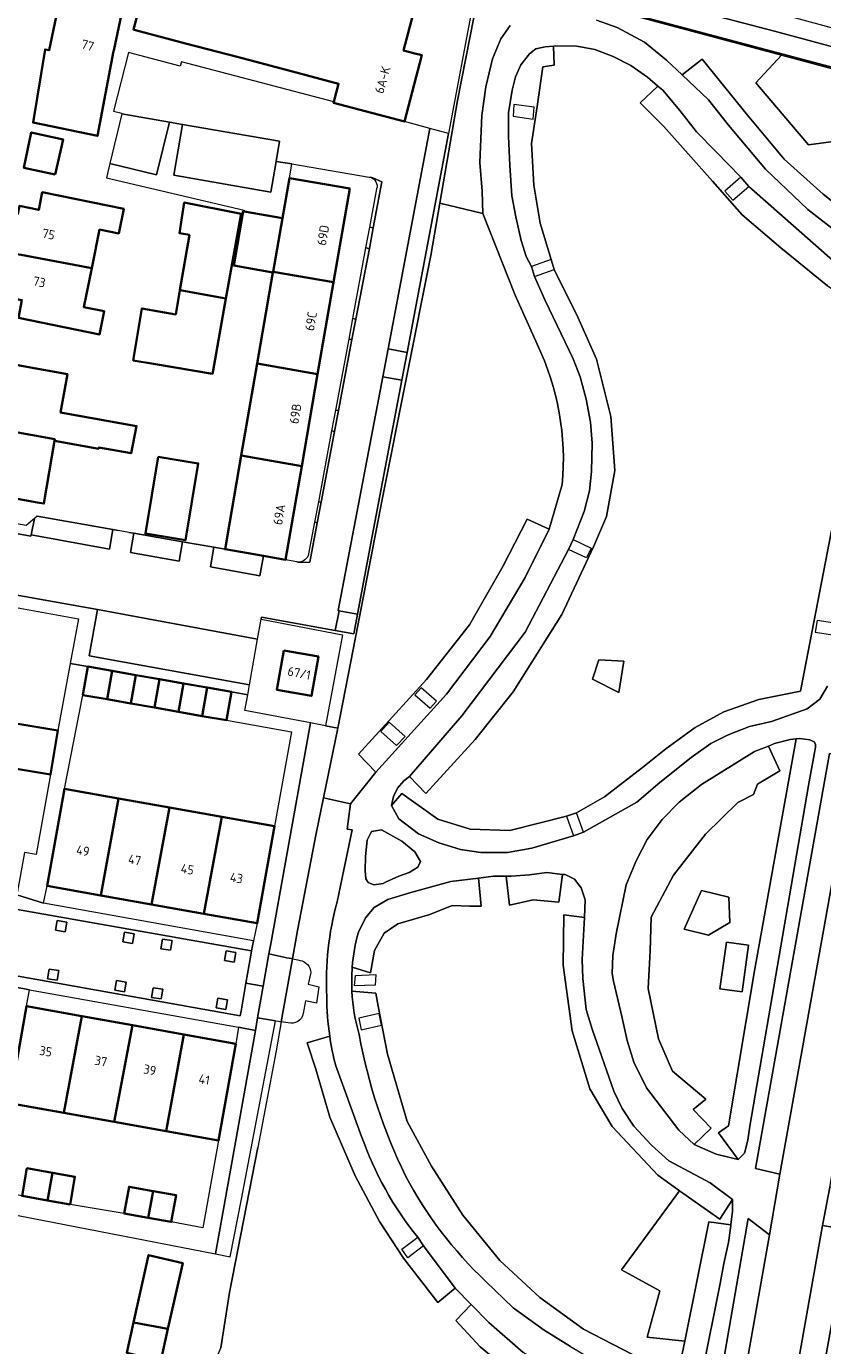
# Model space of a CAD drawing. Extents: x 151587 to 155483, y 462503 to 464608.
# Tile 123 of 236: x 153693 to 153771, y 463328 to 463457. Entities that reach past the tile are written whole.
import ezdxf
from ezdxf.enums import TextEntityAlignment as Align

# ---------------------------------------------------------------- set-up
doc = ezdxf.new("R2010")
doc.units = 0
doc.header["$LTSCALE"] = 0.5
for name, color, linetype, lineweight in [('B-RO-GR-BEPLANTING_CULTUUR_BODEMBEDEKKER-GV', 251, 'CONTINUOUS', 18), ('B-RO-GR-GROENVOORZIENING-GV', 251, 'CONTINUOUS', 18), ('B-RO-GR-HAAG-GV', 251, 'CONTINUOUS', 13), ('B-RO-IE-TERREINAFSCHEIDING_KUNSTMATIG_HEKWERK-G', 251, 'IE-TERREINAFSCHEIDING-KUNSTMATIG', 18), ('B-RO-IE-TERREINAFSCHEIDING_KUNSTMATIG_MUUR-G', 251, 'IE-TERREINAFSCHEIDING-KUNSTMATIG-DICHT', 18), ('B-RO-OG-BEBOUWING-GV', 6, 'CONTINUOUS', 35), ('B-RO-OG-BEBOUWING-T18', 1, 'CONTINUOUS', 18), ('B-RO-OG-TERREIN_CULTUURSCHEIDING-GV', 251, 'CONTINUOUS', 18), ('B-RO-VH-VERHARDING_ASFALT-GV', 251, 'CONTINUOUS', 18), ('B-RO-VH-VERHARDING_BETONSTRAATSTEEN-GV', 251, 'CONTINUOUS', 18), ('B-RO-VH-VERHARDING_FUNDERING_ZAND-GV', 251, 'CONTINUOUS', 18), ('B-RO-VH-VERHARDING_TEGEL-GV', 251, 'CONTINUOUS', 18)]:
    doc.layers.add(name, color=color, linetype=linetype, lineweight=lineweight)
doc.styles.add('NLCS-ISO-M200-T18', font='NLCS-ISO.ttf', dxfattribs={"height": 0.36})
doc.linetypes.add('IE-TERREINAFSCHEIDING-KUNSTMATIG', pattern='A,4,[82,NLCS.SHX,S=0.75,R=90,X=0,Y=0],4,-2', length=10)
doc.linetypes.add('IE-TERREINAFSCHEIDING-KUNSTMATIG-DICHT', pattern='A,8,-1,[82,NLCS.SHX,S=0.75,R=90,X=0,Y=0],-1', length=10)

msp = doc.modelspace()

# ---------------------------------------------------------------- linework, layer by layer
at = {"layer": 'B-RO-GR-BEPLANTING_CULTUUR_BODEMBEDEKKER-GV', "flags": 128}
for points in [[(153717.202, 463366.953), (153717.023, 463365.966), (153718.781, 463365.6), (153719.218, 463365.509), (153719.326, 463365.487), (153719.823, 463368.277), (153721.627, 463377.743), (153722.349, 463381.24), (153723.759, 463388.074), (153722.57, 463388.296), (153721.095, 463388.572)], [(153717.659, 463359.436), (153717.972, 463359.384), (153718.23, 463359.341), (153719.326, 463365.487), (153719.218, 463365.509), (153718.781, 463365.6), (153717.023, 463365.966), (153716.46, 463362.807), (153715.911, 463359.724)], [(153713.237, 463336.338), (153714.33, 463341.962), (153717.659, 463359.436), (153715.911, 463359.724), (153715.692, 463358.493), (153711.797, 463336.617)]]:
    msp.add_lwpolyline(points, close=True, dxfattribs=at)
at = {"layer": 'B-RO-GR-GROENVOORZIENING-GV', "flags": 128}
for points in [[(153737.87, 463461.774), (153735.454, 463449.482), (153733.739, 463439.422), (153737.946, 463438.423), (153737.885, 463440.596), (153737.661, 463443.409), (153737.831, 463448.017), (153738.223, 463450.802), (153738.879, 463453.564), (153739.707, 463455.507), (153740.621, 463456.81)], [(153749.053, 463457.347), (153751.072, 463456.609), (153753.767, 463455.171), (153755.912, 463453.422), (153757.427, 463451.99), (153759.391, 463453.503), (153763.82, 463448.025), (153767.433, 463443.74), (153771.218, 463440.318), (153774.265, 463437.893), (153777.96, 463435.426), (153776.619, 463433.462), (153778.181, 463432.245), (153779.134, 463431.661), (153780.456, 463433.753), (153778.666, 463434.604), (153779.539, 463439.551), (153778.556, 463446.31), (153769.797, 463445.123), (153764.641, 463451.208), (153767.162, 463453.902), (153749.847, 463458.528)], [(153771.656, 463431.337), (153767.099, 463435.056), (153763.32, 463438.301), (153760.415, 463441.576), (153755.652, 463446.939), (153753.326, 463449.251), (153755.067, 463450.878), (153754.038, 463451.758), (153752.431, 463452.908), (153750.684, 463453.773), (153748.886, 463454.466), (153747.136, 463454.804), (153745.018, 463454.815), (153744.864, 463454.799), (153744.916, 463452.941), (153743.822, 463452.761), (153743.273, 463448.878), (153742.72, 463445.276), (153742.917, 463441.18), (153743.541, 463437.464), (153744.637, 463433.913), (153744.933, 463432.94), (153747.244, 463428.258), (153749.054, 463424.18), (153750.466, 463418.549), (153750.871, 463413.279), (153750.045, 463408.754), (153748.764, 463405.804), (153745.661, 463399.187), (153740.915, 463391.617), (153737.181, 463386.943), (153732.384, 463381.663), (153730.759, 463383.325), (153730.218, 463382.895), (153729.612, 463382.197), (153729.207, 463381.366), (153729, 463380.495), (153730.037, 463381.68), (153733.546, 463379.144), (153736.715, 463378.174), (153740.587, 463378.036), (153746.136, 463379.437), (153747.116, 463379.784), (153749.833, 463381.342), (153753.547, 463384.208), (153755.843, 463386.032), (153758.717, 463388.113), (153761.513, 463389.66), (153764.924, 463390.862), (153769.025, 463391.692), (153772.755, 463411.081)], [(153727.559, 463440.824), (153726.86, 463437.072), (153727.22, 463437.005)], [(153727.22, 463437.005), (153728.064, 463441.502), (153727.185, 463441.913), (153726.922, 463441.968)], [(153743.259, 463425.624), (153741.106, 463430.424), (153737.946, 463438.423), (153733.739, 463439.422), (153732.865, 463434.293), (153728.085, 463410.435), (153725.48, 463396.944), (153723.759, 463388.074), (153722.349, 463381.24), (153724.987, 463380.644), (153727.477, 463383.744)], [(153727.477, 463383.744), (153725.773, 463385.517), (153732.441, 463392.829), (153736.631, 463398.181), (153739.913, 463403.879), (153742.293, 463408.514), (153744.425, 463407.536), (153745.711, 463411.901)], [(153772.755, 463411.081), (153769.025, 463391.692), (153764.924, 463390.862), (153761.513, 463389.66), (153758.717, 463388.113), (153755.843, 463386.032), (153753.547, 463384.208), (153749.833, 463381.342), (153747.116, 463379.784), (153746.136, 463379.437), (153740.587, 463378.036), (153736.715, 463378.174), (153733.546, 463379.144), (153730.037, 463381.68), (153729, 463380.495), (153729.712, 463379.2), (153731.638, 463377.722), (153733.634, 463376.826), (153735.76, 463376.184), (153737.754, 463375.884), (153740.367, 463375.907), (153742.73, 463376.309), (153746.822, 463377.531), (153747.802, 463377.879), (153753.013, 463380.834), (153755.241, 463382.758), (153758.334, 463385.177), (153760.237, 463386.567), (153761.948, 463387.413), (153764.039, 463388.211), (153766.168, 463388.708), (153769.674, 463389.935), (153770.914, 463390.904), (153771.653, 463392.183)], [(153719.865, 463404.311), (153720.219, 463404.268), (153721.011, 463404.314), (153721.745, 463408.159), (153721.48, 463408.208)], [(153721.48, 463408.208), (153720.907, 463405.133)], [(153723.686, 463371.056), (153725.163, 463378.114), (153724.662, 463378.181), (153724.987, 463380.644), (153722.349, 463381.24), (153721.627, 463377.743), (153719.823, 463368.277), (153719.326, 463365.487), (153719.838, 463365.381)], [(153747.872, 463369.544), (153747.957, 463371.262), (153747.554, 463372.432), (153746.902, 463373.269), (153745.984, 463373.725), (153745.732, 463373.753), (153745.375, 463371.03), (153742.853, 463371.261), (153740.55, 463370.737), (153740.22, 463373.585), (153738.98, 463373.569), (153737.507, 463373.39), (153737.778, 463370.628), (153736.678, 463370.653), (153734.937, 463370.693), (153732.77, 463369.841), (153729.622, 463368.916), (153728.29, 463368.012), (153727.35, 463366.304), (153726.967, 463364.128), (153725.171, 463364.678)], [(153725.171, 463364.678), (153726.967, 463364.128), (153727.35, 463366.304), (153728.29, 463368.012), (153729.622, 463368.916), (153732.77, 463369.841), (153734.937, 463370.693), (153736.678, 463370.653), (153737.778, 463370.628), (153737.507, 463373.39)], [(153737.507, 463373.39), (153734.815, 463373.062), (153730.914, 463371.981), (153728.665, 463371.284), (153727.327, 463370.528), (153726.482, 463369.492), (153725.77, 463368.107)], [(153757.163, 463325.452), (153757.69, 463328.07), (153754.014, 463328.463), (153755.268, 463332.998), (153751.496, 463335.06), (153757.182, 463342.803), (153755.052, 463344.311), (153750.587, 463349.082), (153748.412, 463352.772), (153746.678, 463358.459), (153745.806, 463364.865), (153745.869, 463369.779), (153747.872, 463369.544)], [(153719.838, 463365.381), (153720.062, 463365.334)], [(153721.106, 463364.145), (153720.869, 463363.013), (153721.912, 463362.747), (153721.676, 463361.139), (153720.604, 463361.375), (153720.368, 463360.154)], [(153757.707, 463322.439), (153758.68, 463322.143), (153759.237, 463324.085), (153758.264, 463324.381), (153753.524, 463326.277), (153747.778, 463329.264), (153743.514, 463332.347), (153739.6, 463335.965), (153735.974, 463340.402), (153732.914, 463345.196), (153730.551, 463349.584), (153728.615, 463356.155), (153727.714, 463360.856), (153727.469, 463362.133), (153725.138, 463362.317)], [(153725.138, 463362.317), (153727.469, 463362.133), (153727.714, 463360.856), (153728.615, 463356.155), (153730.551, 463349.584), (153732.914, 463345.196), (153735.974, 463340.402), (153739.6, 463335.965), (153743.514, 463332.347), (153747.778, 463329.264), (153753.524, 463326.277)], [(153718.91, 463359.229), (153718.23, 463359.341), (153717.721, 463356.481), (153715.939, 463347.023), (153713.156, 463332.83), (153712.321, 463327.44)], [(153720.204, 463300.749), (153725.695, 463307.239), (153732.344, 463314.043), (153737.318, 463318.559), (153740.42, 463320.333), (153743.205, 463321.776), (153744.397, 463320.084), (153745.977, 463321.605), (153741.494, 463324.38), (153737.696, 463327.537), (153735.301, 463330.096), (153736.802, 463331.665), (153735.236, 463333.276), (153733.548, 463331.865), (153730.178, 463336.191), (153727.827, 463339.798), (153725.449, 463344.262), (153722.987, 463349.999), (153721.611, 463354.685), (153720.764, 463357.267), (153722.964, 463357.936)], [(153722.964, 463357.936), (153720.764, 463357.267), (153721.611, 463354.685), (153722.987, 463349.999), (153725.449, 463344.262), (153727.827, 463339.798), (153730.178, 463336.191), (153733.548, 463331.865), (153735.236, 463333.276)], [(153726.089, 463348.11), (153723.557, 463355.027)], [(153735.236, 463333.276), (153732.141, 463337.407), (153731.573, 463338.255)], [(153738.242, 463333.922), (153740.91, 463331.355), (153743.93, 463329.145), (153746.515, 463327.542), (153750.133, 463325.418), (153751.521, 463324.697), (153754.034, 463323.637), (153756.05, 463322.935), (153757.707, 463322.439)]]:
    msp.add_lwpolyline(points, dxfattribs=at)
for points in [[(153746.783, 463406.51), (153746.318, 463405.542), (153742.083, 463397.467), (153735.889, 463389.261), (153730.759, 463383.325), (153732.384, 463381.663), (153737.181, 463386.943), (153740.915, 463391.617), (153745.661, 463399.187), (153748.764, 463405.804), (153750.045, 463408.754), (153750.871, 463413.279), (153750.466, 463418.549), (153749.054, 463424.18), (153747.244, 463428.258), (153744.933, 463432.94), (153744.637, 463433.913), (153743.541, 463437.464), (153742.917, 463441.18), (153742.72, 463445.276), (153743.273, 463448.878), (153743.822, 463452.761), (153744.916, 463452.941), (153744.864, 463454.799), (153744.035, 463454.71), (153743.133, 463454.539), (153742.509, 463454.043), (153741.65, 463452.948), (153741.15, 463451.794), (153740.804, 463450.477), (153740.464, 463448.254), (153740.463, 463445.984), (153740.578, 463443.109), (153740.786, 463440.142), (153741.17, 463438.085), (153741.682, 463435.767), (153742.192, 463434.207), (153742.695, 463433.232), (153742.99, 463432.258), (153744.05, 463429.903), (153746.779, 463424.188), (153747.472, 463422.432), (153748.038, 463420.244), (153748.463, 463418.015), (153748.638, 463415.936), (153748.572, 463413.188), (153748.366, 463411.285), (153747.841, 463409.269)], [(153826.914, 463437.942), (153767.162, 463453.902), (153764.641, 463451.208), (153769.797, 463445.123), (153778.556, 463446.31), (153779.539, 463439.551), (153778.666, 463434.604), (153780.456, 463433.753), (153788.397, 463429.674), (153796.851, 463427.281), (153803.426, 463426.207), (153803.588, 463428.959), (153796.121, 463434.88), (153789.095, 463435.808), (153789.645, 463440.318), (153804.894, 463435.421), (153808.281, 463436.477), (153813.399, 463434.695), (153813.663, 463426.327), (153814.104, 463426.483), (153821.278, 463429.016), (153822.944, 463432.899), (153825.637, 463435.298)], [(153757.427, 463451.99), (153760.018, 463449.541), (153761.963, 463447.058), (153765.59, 463442.764), (153769.739, 463438.823), (153776.619, 463433.462), (153777.96, 463435.426), (153774.265, 463437.893), (153771.218, 463440.318), (153767.433, 463443.74), (153763.82, 463448.025), (153759.391, 463453.503)], [(153755.067, 463450.878), (153753.326, 463449.251), (153755.652, 463446.939), (153760.415, 463441.576), (153763.32, 463438.301), (153767.099, 463435.056), (153771.656, 463431.337), (153776.431, 463428.203), (153777.567, 463429.994), (153776.617, 463430.812), (153773.246, 463432.88), (153763.976, 463441.061), (153763.193, 463441.964), (153760.723, 463444.487), (153758.859, 463446.41), (153757.225, 463448.5), (153755.544, 463450.47)], [(153726.843, 463434.983), (153726.483, 463435.05), (153725.194, 463428.137), (153725.534, 463428.074)], [(153723.829, 463419.129), (153725.142, 463426.076), (153724.821, 463426.136), (153723.526, 463419.185)], [(153728.692, 463425.176), (153728.157, 463422.428), (153730.023, 463422.103), (153730.539, 463424.83)], [(153721.855, 463410.221), (153722.123, 463410.171), (153723.446, 463417.101), (153723.148, 463417.157)], [(153744.425, 463407.536), (153742.293, 463408.514), (153739.913, 463403.879), (153736.631, 463398.181), (153732.441, 463392.829), (153725.773, 463385.517), (153727.477, 463383.744), (153734.391, 463391.387), (153738.665, 463397.036), (153742.093, 463402.79)], [(153723.876, 463399.546), (153723.514, 463397.601), (153725.315, 463397.276), (153725.679, 463399.215)], [(153751.721, 463394.609), (153751.24, 463391.558), (153748.661, 463392.847), (153749.306, 463394.749)], [(153751.721, 463394.609), (153749.306, 463394.749), (153748.661, 463392.847), (153751.24, 463391.558)], [(153768.591, 463387.004), (153767.99, 463386.952), (153766.473, 463386.544), (153765.887, 463386.313), (153766.986, 463383.895), (153764.807, 463382.568), (153764.418, 463381.575), (153762.896, 463380.783), (153759.736, 463377.689), (153756.587, 463373.665), (153754.416, 463369.563), (153754.298, 463366.267), (153754.109, 463362.597), (153755.127, 463357.672), (153756.504, 463354.501), (153759.744, 463351.766), (153758.528, 463350.75), (153760.291, 463348.926), (153758.629, 463347.327), (153760.77, 463346.391), (153762.909, 463345.87), (153760.997, 463348.465), (153761.959, 463349.164), (153764.514, 463364.329)], [(153762.909, 463345.87), (153763.546, 463346.483), (153763.876, 463347.757), (153764.057, 463349.104), (153769.81, 463382.446), (153770.483, 463386.208), (153770.479, 463386.506), (153770.342, 463386.727), (153769.936, 463386.907), (153768.96, 463387.036), (153768.591, 463387.004), (153764.514, 463364.329), (153761.959, 463349.164), (153760.997, 463348.465)], [(153765.887, 463386.313), (153764.519, 463385.775), (153759.334, 463382.543), (153757.159, 463380.817), (153755.5, 463379.122), (153754.015, 463377.157), (153752.928, 463375.07), (153751.957, 463372.72), (153750.978, 463367.921), (153750.648, 463365.805), (153750.58, 463364.039), (153750.712, 463363.318), (153751.555, 463359.857), (153752.063, 463357.489), (153752.717, 463355.385), (153753.968, 463352.873), (153757.105, 463348.723), (153758.629, 463347.327), (153760.291, 463348.926), (153758.528, 463350.75), (153759.744, 463351.766), (153756.504, 463354.501), (153755.127, 463357.672), (153754.109, 463362.597), (153754.298, 463366.267), (153754.416, 463369.563), (153756.587, 463373.665), (153759.736, 463377.689), (153762.896, 463380.783), (153764.418, 463381.575), (153764.807, 463382.568), (153766.986, 463383.895)], [(153774.296, 463385.182), (153771.867, 463385.573), (153764.606, 463344.982), (153766.992, 463344.408)], [(153728.41, 463372.99), (153729.733, 463373.583), (153730.754, 463373.936), (153731.581, 463374.474), (153731.833, 463375.024), (153731.306, 463375.958), (153730.024, 463376.99), (153728.023, 463378.125), (153727.069, 463377.953), (153726.615, 463377.087), (153726.474, 463375.515), (153726.424, 463374.137), (153726.504, 463373.307), (153726.723, 463372.943), (153727.275, 463372.746), (153728.198, 463372.853)], [(153740.22, 463373.585), (153740.55, 463370.737), (153742.853, 463371.261), (153745.375, 463371.03), (153745.732, 463373.753), (153744.192, 463373.925), (153742.496, 463373.699), (153740.706, 463373.591)], [(153757.651, 463368.399), (153759.339, 463372.161), (153762.012, 463371.535), (153762.112, 463369.056), (153760.027, 463367.814)], [(153757.651, 463368.399), (153760.027, 463367.814), (153762.112, 463369.056), (153762.012, 463371.535), (153759.339, 463372.161)], [(153762.37, 463341.955), (153760.181, 463343.584), (153756.142, 463345.724), (153754.456, 463347.257), (153752.714, 463349.125), (153751.575, 463350.854), (153750.746, 463352.544), (153748.645, 463358.597), (153748.066, 463360.519), (153747.735, 463363.563), (153747.667, 463365.419), (153747.872, 463369.544), (153745.869, 463369.779), (153745.806, 463364.865), (153746.678, 463358.459), (153748.412, 463352.772), (153750.587, 463349.082), (153755.052, 463344.311), (153757.182, 463342.803), (153761.135, 463340.005)], [(153697.259, 463369.073), (153696.311, 463369.228), (153696.155, 463368.281), (153697.102, 463368.126)], [(153703.841, 463367.951), (153702.893, 463368.106), (153702.737, 463367.159), (153703.684, 463367.004)], [(153707.564, 463367.272), (153706.616, 463367.427), (153706.46, 463366.48), (153707.407, 463366.325)], [(153761.775, 463367.136), (153763.94, 463366.831), (153763.297, 463362.25), (153761.132, 463362.555)], [(153761.775, 463367.136), (153761.132, 463362.555), (153763.297, 463362.25), (153763.94, 463366.831)], [(153713.788, 463366.121), (153712.84, 463366.276), (153712.684, 463365.329), (153713.631, 463365.174)], [(153696.463, 463364.338), (153695.515, 463364.493), (153695.359, 463363.546), (153696.306, 463363.391)], [(153703.044, 463363.216), (153702.096, 463363.371), (153701.94, 463362.424), (153702.887, 463362.269)], [(153706.648, 463362.507), (153705.7, 463362.662), (153705.544, 463361.715), (153706.491, 463361.56)], [(153712.961, 463361.475), (153712.013, 463361.63), (153711.857, 463360.683), (153712.804, 463360.528)], [(153757.69, 463328.07), (153760.044, 463339.764), (153762.214, 463339.45), (153762.375, 463340.801), (153762.37, 463341.955), (153761.135, 463340.005), (153757.182, 463342.803), (153751.496, 463335.06), (153755.268, 463332.998), (153754.014, 463328.463)], [(153765.97, 463338.49), (153763.911, 463340.085), (153760.757, 463322.016), (153762.975, 463321.509)], [(153762.214, 463339.45), (153760.044, 463339.764), (153757.69, 463328.07), (153757.163, 463325.452), (153759.408, 463324.951), (153761.143, 463333.731), (153761.527, 463335.663), (153761.957, 463337.735), (153762.203, 463339.354)], [(153767.756, 463320.099), (153770.215, 463319.62), (153773.748, 463338.967), (153771.17, 463339.396)], [(153736.802, 463331.665), (153735.301, 463330.096), (153737.696, 463327.537), (153741.494, 463324.38), (153745.977, 463321.605), (153747.037, 463322.751), (153747.112, 463323.439), (153746.611, 463324.049), (153745.541, 463324.945), (153741.876, 463326.983), (153738.527, 463329.892)]]:
    msp.add_lwpolyline(points, close=True, dxfattribs=at)
at = {"layer": 'B-RO-GR-GROENVOORZIENING-GV'}
for points in [[(153726.922, 463441.968, -0.427342), (153727.559, 463440.824)], [(153745.711, 463411.901, 0.1350983), (153743.259, 463425.624)], [(153720.907, 463405.133, -0.3798557), (153719.865, 463404.311)], [(153722.679, 463361.792, -0.0784871), (153723.686, 463371.056)], [(153725.77, 463368.107, 0.0468969), (153725.171, 463364.678)], [(153720.062, 463365.334, -0.3604648), (153721.106, 463364.145)], [(153725.171, 463364.678, 0.0317659), (153725.138, 463362.317)], [(153725.138, 463362.317, 0.0585311), (153725.85, 463358.079)], [(153722.964, 463357.936, -0.0360425), (153722.679, 463361.792)], [(153720.368, 463360.154, -0.465465), (153718.91, 463359.229)], [(153723.557, 463355.027, -0.0278775), (153722.964, 463357.936)], [(153725.85, 463358.079, 0.0685239), (153730.366, 463344.271)], [(153731.573, 463338.255, -0.0856134), (153726.089, 463348.11)], [(153730.366, 463344.271, 0.0819234), (153738.242, 463333.922)]]:
    msp.add_lwpolyline(points, format="xyb", dxfattribs=at)
at = {"layer": 'B-RO-GR-HAAG-GV', "flags": 128}
for points in [[(153727.559, 463440.824), (153726.86, 463437.072), (153727.22, 463437.005)], [(153727.22, 463437.005), (153728.064, 463441.502), (153727.185, 463441.913), (153726.922, 463441.968)], [(153719.865, 463404.311), (153720.219, 463404.268), (153721.011, 463404.314), (153721.745, 463408.159), (153721.48, 463408.208), (153720.907, 463405.133)]]:
    msp.add_lwpolyline(points, dxfattribs=at)
at = {"layer": 'B-RO-GR-HAAG-GV'}
for points in [[(153726.922, 463441.968, -0.427342), (153727.559, 463440.824)], [(153720.907, 463405.133, -0.3798557), (153719.865, 463404.311)]]:
    msp.add_lwpolyline(points, format="xyb", dxfattribs=at)
at = {"layer": 'B-RO-GR-HAAG-GV', "flags": 128}
for points in [[(153726.483, 463435.05), (153725.194, 463428.137), (153725.534, 463428.074), (153726.843, 463434.983)], [(153724.821, 463426.136), (153723.526, 463419.185), (153723.829, 463419.129), (153725.142, 463426.076)], [(153730.539, 463424.83), (153728.692, 463425.176), (153728.157, 463422.428), (153730.023, 463422.103)], [(153723.446, 463417.101), (153723.148, 463417.157), (153721.855, 463410.221), (153722.123, 463410.171)], [(153723.876, 463399.546), (153723.514, 463397.601), (153725.315, 463397.276), (153725.679, 463399.215)]]:
    msp.add_lwpolyline(points, close=True, dxfattribs=at)
at = {"layer": 'B-RO-IE-TERREINAFSCHEIDING_KUNSTMATIG_HEKWERK-G', "flags": 128}
for points in [[(153737.87, 463461.774), (153735.454, 463449.482), (153733.739, 463439.422)], [(153737.87, 463461.774), (153749.847, 463458.528), (153767.162, 463453.902)], [(153767.162, 463453.902), (153826.914, 463437.942)], [(153763.193, 463441.964), (153761.609, 463440.618), (153762.393, 463439.715), (153763.976, 463441.061)], [(153763.976, 463441.061), (153763.193, 463441.964)], [(153733.739, 463439.422), (153732.865, 463434.293), (153728.085, 463410.435), (153725.48, 463396.944), (153723.759, 463388.074)], [(153733.739, 463439.422), (153737.946, 463438.423)], [(153737.946, 463438.423), (153741.106, 463430.424)], [(153744.637, 463433.913), (153742.695, 463433.232)], [(153742.695, 463433.232), (153742.99, 463432.258)], [(153744.933, 463432.94), (153744.637, 463433.913)], [(153742.99, 463432.258), (153744.933, 463432.94)], [(153741.106, 463430.424), (153743.259, 463425.624)], [(153745.711, 463411.901), (153744.425, 463407.536)], [(153744.425, 463407.536), (153742.093, 463402.79), (153738.665, 463397.036), (153734.391, 463391.387), (153727.477, 463383.744)], [(153746.318, 463405.542), (153746.783, 463406.51)], [(153746.783, 463406.51), (153748.535, 463405.687), (153748.07, 463404.719), (153746.318, 463405.542)], [(153715.902, 463396.761), (153716.247, 463398.724)], [(153716.247, 463398.724), (153724.228, 463397.185), (153722.57, 463388.296)], [(153715.121, 463392.313), (153715.902, 463396.761)], [(153714.949, 463391.334), (153715.121, 463392.313)], [(153714.674, 463389.772), (153714.949, 463391.334)], [(153721.095, 463388.572), (153714.674, 463389.772)], [(153722.57, 463388.296), (153721.095, 463388.572)], [(153723.759, 463388.074), (153722.349, 463381.24)], [(153727.477, 463383.744), (153724.987, 463380.644)], [(153722.349, 463381.24), (153721.627, 463377.743), (153719.823, 463368.277), (153719.326, 463365.487)], [(153724.987, 463380.644), (153722.349, 463381.24)], [(153747.116, 463379.784), (153746.136, 463379.437)], [(153746.136, 463379.437), (153746.822, 463377.531)], [(153747.802, 463377.879), (153747.116, 463379.784)], [(153746.822, 463377.531), (153747.802, 463377.879)], [(153719.326, 463365.487), (153718.23, 463359.341)], [(153718.23, 463359.341), (153717.721, 463356.481), (153715.939, 463347.023)], [(153697.468, 463250.014), (153698.67, 463257.26), (153700.919, 463269.185), (153703.139, 463281.207), (153704.824, 463291.595), (153706.01, 463298.507), (153707.758, 463307.373), (153710.397, 463321.236), (153711.293, 463324.98), (153712.321, 463327.44), (153713.156, 463332.83), (153715.939, 463347.023)], [(153732.141, 463337.407), (153730.594, 463336.243), (153730.027, 463337.09), (153731.573, 463338.255)], [(153731.573, 463338.255), (153732.141, 463337.407)]]:
    msp.add_lwpolyline(points, dxfattribs=at)
for points in [[(153740.992, 463449.086), (153740.91, 463447.934), (153742.883, 463447.654), (153742.965, 463448.806)], [(153770.645, 463398.592), (153770.448, 463397.467), (153772.386, 463397.169), (153772.584, 463398.294)], [(153731.913, 463391.998), (153731.283, 463391.313), (153732.788, 463390.009), (153733.418, 463390.694)], [(153728.788, 463388.642), (153727.951, 463387.735), (153729.513, 463386.347), (153730.35, 463387.254)], [(153725.483, 463363.867), (153727.481, 463363.941), (153727.399, 463362.909), (153725.4, 463362.835)], [(153725.811, 463359.688), (153726.043, 463358.556), (153728.044, 463358.994), (153727.812, 463360.126)]]:
    msp.add_lwpolyline(points, close=True, dxfattribs=at)
at = {"layer": 'B-RO-IE-TERREINAFSCHEIDING_KUNSTMATIG_HEKWERK-G'}
msp.add_lwpolyline([(153745.711, 463411.901, 0.1350983), (153743.259, 463425.624)], format="xyb", dxfattribs=at)
at = {"layer": 'B-RO-IE-TERREINAFSCHEIDING_KUNSTMATIG_MUUR-G', "flags": 128}
for points in [[(153694.345, 463408.813), (153701.756, 463407.491)], [(153701.756, 463407.491), (153702.286, 463407.396)], [(153703.315, 463407.219), (153703.823, 463407.13)], [(153703.823, 463407.13), (153708.567, 463406.297)], [(153708.567, 463406.297), (153711.625, 463405.76)], [(153725.679, 463399.215), (153727.114, 463406.852)], [(153711.625, 463405.76), (153712.74, 463405.564)], [(153725.315, 463397.276), (153725.679, 463399.215)]]:
    msp.add_lwpolyline(points, dxfattribs=at)
at = {"layer": 'B-RO-OG-BEBOUWING-GV', "flags": 128}
for points in [[(153698.763, 463468.642), (153698.5, 463468.696), (153696.075, 463457.038), (153695.524, 463454.388), (153695.119, 463454.473), (153693.955, 463447.311), (153700.252, 463446.012), (153701.821, 463454.309), (153701.84, 463454.367), (153704.778, 463468.294), (153699.921, 463469.657), (153699.745, 463469.03)], [(153703.842, 463456.392), (153708.987, 463455.034), (153713.918, 463453.732), (153718.849, 463452.43), (153723.832, 463451.114), (153723.362, 463449.333), (153723.338, 463449.242), (153730.276, 463447.41), (153731.991, 463453.905), (153731.295, 463454.089), (153730.193, 463454.38), (153732.022, 463461.305), (153729.731, 463461.91), (153727.739, 463462.436), (153727.757, 463462.508), (153726.9, 463462.734), (153721.917, 463464.05), (153716.986, 463465.352), (153712.055, 463466.654), (153706.834, 463468.033), (153703.765, 463456.412)], [(153696.117, 463442.229), (153696.885, 463445.66), (153693.778, 463446.356), (153693.051, 463442.886)], [(153723.34, 463431.703), (153724.92, 463440.868), (153719.019, 463441.886), (153718.345, 463437.977), (153717.423, 463432.723)], [(153691.671, 463434.545), (153692.796, 463434.365), (153699.687, 463433.077), (153700.451, 463436.845), (153702.325, 463436.465), (153702.814, 463438.879), (153694.852, 463440.493), (153694.504, 463438.776), (153692.621, 463439.158), (153692.462, 463438.371), (153691.812, 463438.503), (153691.14, 463435.187), (153691.775, 463435.058)], [(153708.319, 463430.927), (153708.504, 463430.881), (153712.819, 463430.107), (153714.246, 463438.038), (153714.309, 463438.389), (153708.738, 463439.478), (153708.258, 463436.503), (153709.248, 463436.321)], [(153714.588, 463438.624), (153714.498, 463438.64), (153713.58, 463433.315), (153717.411, 463432.655), (153717.423, 463432.723), (153718.345, 463437.977)], [(153699.687, 463433.077), (153692.796, 463434.365), (153691.671, 463434.545), (153691.595, 463434.168), (153691, 463434.289), (153690.353, 463431.102), (153691.071, 463430.956), (153690.946, 463430.341), (153692.865, 463429.951), (153692.51, 463428.198), (153700.46, 463426.586), (153700.918, 463428.845), (153698.912, 463429.252)], [(153723.34, 463431.703), (153717.423, 463432.723), (153717.411, 463432.655), (153715.872, 463423.726), (153721.788, 463422.706)], [(153708.319, 463430.927), (153707.908, 463428.539), (153704.594, 463429.125), (153703.742, 463424.045), (153705.734, 463423.707), (153711.492, 463422.731), (153711.552, 463423.065), (153712.819, 463430.107), (153708.504, 463430.881)], [(153688.656, 463417.677), (153696.076, 463416.321), (153696.052, 463416.187), (153700.376, 463415.402), (153700.399, 463415.531), (153703.543, 463414.952), (153704.079, 463417.618), (153696.632, 463418.936), (153697.314, 463422.703), (153689.876, 463424.049), (153689.732, 463423.255), (153689.247, 463423.343), (153688.733, 463420.667), (153689.213, 463420.575)], [(153714.32, 463414.729), (153720.237, 463413.709), (153721.788, 463422.706), (153715.872, 463423.726)], [(153688.656, 463417.677), (153688.069, 463414.618), (153687.653, 463414.319), (153687.239, 463412.622), (153687.627, 463412.027), (153687.511, 463411.389), (153694.39, 463410.144), (153695.017, 463410.031), (153696.052, 463416.187), (153696.076, 463416.321)], [(153706.203, 463414.619), (153704.941, 463407.093), (153708.849, 463406.438), (153710.111, 463413.964)], [(153720.237, 463413.709), (153714.32, 463414.729), (153712.74, 463405.564), (153716.496, 463404.916), (153718.657, 463404.544)], [(153718.485, 463395.672), (153717.796, 463391.816), (153721.18, 463391.211), (153721.869, 463395.068)], [(153701.183, 463390.884), (153701.673, 463393.666), (153699.319, 463394.079), (153698.83, 463391.297)], [(153701.673, 463393.666), (153701.183, 463390.884), (153703.517, 463390.474), (153704.007, 463393.256)], [(153704.007, 463393.256), (153703.517, 463390.474), (153705.841, 463390.066), (153706.331, 463392.848)], [(153705.841, 463390.066), (153708.176, 463389.655), (153708.666, 463392.438), (153706.331, 463392.848)], [(153710.5, 463389.247), (153710.99, 463392.029), (153708.666, 463392.438), (153708.176, 463389.655)], [(153710.99, 463392.029), (153710.5, 463389.247), (153712.87, 463388.831), (153713.358, 463391.613)], [(153696.367, 463387.84), (153692.056, 463388.547), (153691.348, 463384.232), (153695.659, 463383.525)], [(153702.3, 463381.178), (153697.009, 463382.118), (153695.323, 463372.631), (153700.566, 463371.699)], [(153702.3, 463381.178), (153700.566, 463371.699), (153705.519, 463370.819), (153707.287, 463380.292)], [(153705.519, 463370.819), (153710.65, 463369.907), (153712.427, 463379.378), (153707.287, 463380.292)], [(153715.885, 463368.977), (153717.571, 463378.464), (153712.427, 463379.378), (153710.65, 463369.907)], [(153696.957, 463350.416), (153698.727, 463359.876), (153693.323, 463360.842), (153691.63, 463351.368)], [(153698.727, 463359.876), (153696.957, 463350.416), (153701.886, 463349.535), (153703.664, 463358.994)], [(153706.971, 463348.626), (153708.704, 463358.093), (153703.664, 463358.994), (153701.886, 463349.535)], [(153713.783, 463357.185), (153708.704, 463358.093), (153706.971, 463348.626), (153712.09, 463347.711)], [(153695.863, 463344.55), (153693.349, 463344.997), (153692.869, 463342.292), (153695.356, 463341.851)], [(153695.863, 463344.55), (153695.356, 463341.851), (153697.57, 463341.458), (153698.05, 463344.162)], [(153705.22, 463340.147), (153705.704, 463342.76), (153703.347, 463343.187), (153702.874, 463340.572)], [(153705.704, 463342.76), (153705.22, 463340.147), (153707.465, 463339.74), (153707.938, 463342.355)], [(153703.771, 463329.918), (153707.141, 463329.29), (153708.596, 463335.722), (153705.244, 463336.506)], [(153707.141, 463329.29), (153703.771, 463329.918), (153703.108, 463326.952), (153706.432, 463326.154)]]:
    msp.add_lwpolyline(points, close=True, dxfattribs=at)
at = {"layer": 'B-RO-OG-TERREIN_CULTUURSCHEIDING-GV', "flags": 128}
for points in [[(153736.971, 463458.913), (153734.577, 463446.24), (153730.539, 463424.83), (153730.023, 463422.103), (153727.114, 463406.852), (153725.679, 463399.215), (153725.315, 463397.276), (153723.514, 463397.601), (153716.279, 463398.904), (153716.247, 463398.724), (153724.228, 463397.185), (153722.57, 463388.296), (153723.759, 463388.074), (153725.48, 463396.944), (153728.085, 463410.435), (153732.865, 463434.293), (153733.739, 463439.422), (153735.454, 463449.482), (153737.87, 463461.774)], [(153811.787, 463263.142), (153832.611, 463345.229), (153843.368, 463388.226), (153853.681, 463429.071), (153854.2, 463431.125), (153824.105, 463439.029), (153788.142, 463448.475), (153738.617, 463461.68)], [(153749.847, 463458.528), (153767.162, 463453.902), (153826.914, 463437.942), (153837.174, 463435.16), (153848.514, 463432.091), (153853.437, 463430.758), (153852.745, 463427.656), (153843.718, 463392.503), (153835.935, 463362.109), (153827.827, 463328.559), (153816.028, 463281.925)]]:
    msp.add_lwpolyline(points, dxfattribs=at)
at = {"layer": 'B-RO-VH-VERHARDING_ASFALT-GV', "flags": 128}
msp.add_lwpolyline([(153741.969, 463464.808), (153741.443, 463462.81), (153766.485, 463456.242), (153824.509, 463440.596), (153830.548, 463438.968), (153852.362, 463433.148), (153852.746, 463435.163), (153852.478, 463435.17), (153838.798, 463439.006), (153825, 463442.5), (153822.051, 463443.242), (153790.013, 463451.693)], close=True, dxfattribs=at)
msp.add_lwpolyline([(153767.756, 463320.099), (153771.17, 463339.396), (153771.873, 463343.133), (153779.235, 463384.851), (153780.084, 463389.825), (153784.687, 463416.765), (153785.888, 463423.721), (153786.368, 463425.076), (153781.684, 463427.304), (153780.406, 463419.022), (153775.23, 463390.353), (153774.296, 463385.182), (153766.992, 463344.408), (153765.97, 463338.49), (153762.975, 463321.509)], dxfattribs=at)
at = {"layer": 'B-RO-VH-VERHARDING_BETONSTRAATSTEEN-GV', "flags": 128}
for points in [[(153678.429, 463403.565), (153700.264, 463399.677), (153715.902, 463396.761), (153716.247, 463398.724), (153716.279, 463398.904), (153723.514, 463397.601), (153723.876, 463399.546), (153723.778, 463399.564), (153728.157, 463422.428), (153728.692, 463425.176), (153732.745, 463446.735), (153730.276, 463447.41), (153723.338, 463449.242), (153723.362, 463449.333), (153708.48, 463453.26), (153708.352, 463452.832), (153703.284, 463454.16), (153701.803, 463448.433), (153702.63, 463448.229), (153702.617, 463448.176), (153707.281, 463447.365), (153708.565, 463447.141), (153718.069, 463445.487), (153717.745, 463443.518), (153719.259, 463443.278), (153726.833, 463441.986)], [(153726.922, 463441.968), (153727.185, 463441.913), (153728.064, 463441.502), (153727.22, 463437.005), (153726.843, 463434.983), (153725.534, 463428.074), (153725.142, 463426.076), (153723.829, 463419.129), (153723.446, 463417.101), (153722.123, 463410.171), (153721.745, 463408.159), (153721.011, 463404.314), (153720.219, 463404.268), (153719.865, 463404.311)], [(153693.767, 463406.983), (153693.74, 463406.85), (153683.768, 463408.687)], [(153719.741, 463404.326), (153718.657, 463404.544), (153716.496, 463404.916), (153716.136, 463402.979), (153711.298, 463403.856), (153711.625, 463405.76), (153708.567, 463406.297), (153708.254, 463404.395), (153703.465, 463405.247), (153703.823, 463407.13), (153703.315, 463407.219), (153702.286, 463407.396), (153701.756, 463407.491), (153701.423, 463405.587), (153693.767, 463406.983)]]:
    msp.add_lwpolyline(points, dxfattribs=at)
for points in [[(153714.588, 463438.624), (153718.345, 463437.977), (153719.019, 463441.886), (153719.259, 463443.278), (153717.745, 463443.518), (153717.211, 463440.52), (153707.717, 463442.181), (153708.565, 463447.141), (153707.281, 463447.365), (153706.011, 463442.193), (153701.462, 463443.322), (153701.125, 463441.906), (153714.606, 463438.732)], [(153707.281, 463447.365), (153702.617, 463448.176), (153701.462, 463443.322), (153706.011, 463442.193)], [(153717.745, 463443.518), (153718.069, 463445.487), (153708.565, 463447.141), (153707.717, 463442.181), (153717.211, 463440.52)], [(153730.539, 463424.83), (153734.577, 463446.24), (153732.745, 463446.735), (153728.692, 463425.176)], [(153726.483, 463435.05), (153726.843, 463434.983), (153727.22, 463437.005), (153726.86, 463437.072)], [(153725.194, 463428.137), (153724.821, 463426.136), (153725.142, 463426.076), (153725.534, 463428.074)], [(153725.679, 463399.215), (153727.114, 463406.852), (153730.023, 463422.103), (153728.157, 463422.428), (153723.778, 463399.564), (153723.876, 463399.546)], [(153723.526, 463419.185), (153723.148, 463417.157), (153723.446, 463417.101), (153723.829, 463419.129)], [(153721.745, 463408.159), (153722.123, 463410.171), (153721.855, 463410.221), (153721.48, 463408.208)], [(153683.768, 463408.687), (153693.74, 463406.85), (153693.767, 463406.983), (153694.089, 463408.587), (153693.285, 463407.876), (153683.918, 463409.552)], [(153701.756, 463407.491), (153694.345, 463408.813), (153694.089, 463408.587), (153693.767, 463406.983), (153701.423, 463405.587)], [(153703.823, 463407.13), (153703.465, 463405.247), (153708.254, 463404.395), (153708.567, 463406.297)], [(153712.74, 463405.564), (153711.625, 463405.76), (153711.298, 463403.856), (153716.136, 463402.979), (153716.496, 463404.916)], [(153715.902, 463396.761), (153700.264, 463399.677), (153699.43, 463395.126), (153715.121, 463392.313)], [(153715.238, 463365.863), (153715.312, 463366.28), (153684.092, 463371.784), (153684.02, 463371.384), (153673.86, 463373.246), (153669.013, 463374.135), (153668.571, 463374.216), (153668.069, 463371.448), (153667.568, 463368.675), (153668.039, 463368.592), (153672.966, 463367.707), (153683.039, 463365.899), (153682.963, 463365.473), (153714.213, 463359.897), (153714.294, 463360.353), (153714.766, 463363.106)], [(153697.259, 463369.073), (153697.102, 463368.126), (153696.155, 463368.281), (153696.311, 463369.228)], [(153703.841, 463367.951), (153703.684, 463367.004), (153702.737, 463367.159), (153702.893, 463368.106)], [(153707.564, 463367.272), (153707.407, 463366.325), (153706.46, 463366.48), (153706.616, 463367.427)], [(153713.788, 463366.121), (153713.631, 463365.174), (153712.684, 463365.329), (153712.84, 463366.276)], [(153696.463, 463364.338), (153696.306, 463363.391), (153695.359, 463363.546), (153695.515, 463364.493)], [(153703.044, 463363.216), (153702.887, 463362.269), (153701.94, 463362.424), (153702.096, 463363.371)], [(153706.648, 463362.507), (153706.491, 463361.56), (153705.544, 463361.715), (153705.7, 463362.662)], [(153712.961, 463361.475), (153712.804, 463360.528), (153711.857, 463360.683), (153712.013, 463361.63)]]:
    msp.add_lwpolyline(points, close=True, dxfattribs=at)
at = {"layer": 'B-RO-VH-VERHARDING_BETONSTRAATSTEEN-GV'}
for points in [[(153726.833, 463441.986, -0.023773), (153726.922, 463441.968)], [(153719.865, 463404.311, -0.0257719), (153719.741, 463404.326)]]:
    msp.add_lwpolyline(points, format="xyb", dxfattribs=at)
at = {"layer": 'B-RO-VH-VERHARDING_FUNDERING_ZAND-GV', "flags": 128}
for points in [[(153740.621, 463456.81), (153739.707, 463455.507), (153738.879, 463453.564), (153738.223, 463450.802), (153737.831, 463448.017), (153737.661, 463443.409), (153737.885, 463440.596), (153737.946, 463438.423), (153741.106, 463430.424), (153743.259, 463425.624)], [(153776.619, 463433.462), (153769.739, 463438.823), (153765.59, 463442.764), (153761.963, 463447.058), (153760.018, 463449.541), (153757.427, 463451.99), (153755.912, 463453.422), (153753.767, 463455.171), (153751.072, 463456.609), (153749.053, 463457.347)], [(153771.653, 463392.183), (153770.914, 463390.904), (153769.674, 463389.935), (153766.168, 463388.708), (153764.039, 463388.211), (153761.948, 463387.413), (153760.237, 463386.567), (153758.334, 463385.177), (153755.241, 463382.758), (153753.013, 463380.834), (153747.802, 463377.879), (153746.822, 463377.531), (153742.73, 463376.309), (153740.367, 463375.907), (153737.754, 463375.884), (153735.76, 463376.184), (153733.634, 463376.826), (153731.638, 463377.722), (153729.712, 463379.2), (153729, 463380.495), (153729.207, 463381.366), (153729.612, 463382.197), (153730.218, 463382.895), (153730.759, 463383.325), (153735.889, 463389.261), (153742.083, 463397.467), (153746.318, 463405.542), (153746.783, 463406.51), (153747.841, 463409.269), (153748.366, 463411.285), (153748.572, 463413.188), (153748.638, 463415.936), (153748.463, 463418.015), (153748.038, 463420.244), (153747.472, 463422.432), (153746.779, 463424.188), (153744.05, 463429.903), (153742.99, 463432.258), (153742.695, 463433.232), (153742.192, 463434.207), (153741.682, 463435.767), (153741.17, 463438.085), (153740.786, 463440.142), (153740.578, 463443.109), (153740.463, 463445.984), (153740.464, 463448.254), (153740.804, 463450.477), (153741.15, 463451.794), (153741.65, 463452.948), (153742.509, 463454.043), (153743.133, 463454.539), (153744.035, 463454.71), (153744.864, 463454.799), (153745.018, 463454.815), (153747.136, 463454.804), (153748.886, 463454.466), (153750.684, 463453.773), (153752.431, 463452.908), (153754.038, 463451.758), (153755.067, 463450.878), (153755.544, 463450.47), (153757.225, 463448.5), (153758.859, 463446.41), (153760.723, 463444.487), (153763.193, 463441.964), (153763.976, 463441.061), (153773.246, 463432.88)], [(153760.757, 463322.016), (153763.911, 463340.085), (153765.97, 463338.49), (153766.992, 463344.408), (153764.606, 463344.982), (153771.867, 463385.573), (153774.296, 463385.182), (153775.23, 463390.353), (153773.489, 463391.437), (153776.945, 463411.862), (153779.125, 463427.424), (153779.886, 463428.653), (153781.684, 463427.304), (153786.368, 463425.076), (153788.635, 463423.975), (153788.563, 463422.747), (153787.015, 463416.675), (153782.313, 463389.544), (153780.084, 463389.825), (153779.235, 463384.851), (153781.256, 463384.511), (153773.838, 463342.783), (153771.873, 463343.133), (153771.17, 463339.396)], [(153745.711, 463411.901), (153744.425, 463407.536), (153742.093, 463402.79), (153738.665, 463397.036), (153734.391, 463391.387), (153727.477, 463383.744), (153724.987, 463380.644), (153724.662, 463378.181), (153725.163, 463378.114), (153723.686, 463371.056)], [(153725.77, 463368.107), (153726.482, 463369.492), (153727.327, 463370.528), (153728.665, 463371.284), (153730.914, 463371.981), (153734.815, 463373.062), (153737.507, 463373.39), (153738.98, 463373.569), (153740.22, 463373.585), (153740.706, 463373.591), (153742.496, 463373.699), (153744.192, 463373.925), (153745.732, 463373.753), (153745.984, 463373.725), (153746.902, 463373.269), (153747.554, 463372.432), (153747.957, 463371.262), (153747.872, 463369.544), (153747.667, 463365.419), (153747.735, 463363.563), (153748.066, 463360.519), (153748.645, 463358.597), (153750.746, 463352.544), (153751.575, 463350.854), (153752.714, 463349.125), (153754.456, 463347.257), (153756.142, 463345.724), (153760.181, 463343.584), (153762.37, 463341.955), (153762.375, 463340.801), (153762.214, 463339.45), (153762.203, 463339.354), (153761.957, 463337.735), (153761.527, 463335.663), (153761.143, 463333.731), (153759.408, 463324.951)], [(153723.557, 463355.027), (153726.089, 463348.11)], [(153771.17, 463339.396), (153773.748, 463338.967), (153770.215, 463319.62)], [(153731.573, 463338.255), (153732.141, 463337.407), (153735.236, 463333.276), (153736.802, 463331.665), (153738.527, 463329.892), (153741.876, 463326.983)], [(153746.515, 463327.542), (153743.93, 463329.145), (153740.91, 463331.355), (153738.242, 463333.922)]]:
    msp.add_lwpolyline(points, dxfattribs=at)
at = {"layer": 'B-RO-VH-VERHARDING_FUNDERING_ZAND-GV'}
for points in [[(153743.259, 463425.624, -0.1350983), (153745.711, 463411.901)], [(153723.686, 463371.056, 0.0784871), (153722.679, 463361.792)], [(153725.171, 463364.678, -0.0468969), (153725.77, 463368.107)], [(153725.138, 463362.317, -0.0317659), (153725.171, 463364.678)], [(153725.85, 463358.079, -0.0585311), (153725.138, 463362.317)], [(153722.679, 463361.792, 0.0360425), (153722.964, 463357.936)], [(153722.964, 463357.936, 0.0278775), (153723.557, 463355.027)], [(153730.366, 463344.271, -0.0685239), (153725.85, 463358.079)], [(153726.089, 463348.11, 0.0856134), (153731.573, 463338.255)], [(153738.242, 463333.922, -0.0819234), (153730.366, 463344.271)]]:
    msp.add_lwpolyline(points, format="xyb", dxfattribs=at)
at = {"layer": 'B-RO-VH-VERHARDING_FUNDERING_ZAND-GV', "flags": 128}
for points in [[(153758.629, 463347.327), (153757.105, 463348.723), (153753.968, 463352.873), (153752.717, 463355.385), (153752.063, 463357.489), (153751.555, 463359.857), (153750.712, 463363.318), (153750.58, 463364.039), (153750.648, 463365.805), (153750.978, 463367.921), (153751.957, 463372.72), (153752.928, 463375.07), (153754.015, 463377.157), (153755.5, 463379.122), (153757.159, 463380.817), (153759.334, 463382.543), (153764.519, 463385.775), (153765.887, 463386.313), (153766.473, 463386.544), (153767.99, 463386.952), (153768.591, 463387.004), (153768.96, 463387.036), (153769.936, 463386.907), (153770.342, 463386.727), (153770.479, 463386.506), (153770.483, 463386.208), (153769.81, 463382.446), (153764.057, 463349.104), (153763.876, 463347.757), (153763.546, 463346.483), (153762.909, 463345.87), (153760.77, 463346.391)], [(153728.41, 463372.99), (153728.198, 463372.853), (153727.275, 463372.746), (153726.723, 463372.943), (153726.504, 463373.307), (153726.424, 463374.137), (153726.474, 463375.515), (153726.615, 463377.087), (153727.069, 463377.953), (153728.023, 463378.125), (153730.024, 463376.99), (153731.306, 463375.958), (153731.833, 463375.024), (153731.581, 463374.474), (153730.754, 463373.936), (153729.733, 463373.583)]]:
    msp.add_lwpolyline(points, close=True, dxfattribs=at)
at = {"layer": 'B-RO-VH-VERHARDING_TEGEL-GV', "flags": 128}
for points in [[(153703.391, 463475.277), (153703.12, 463475.347), (153698.96, 463476.43), (153694.173, 463473.701), (153696.749, 463472.986), (153707.334, 463469.957), (153728.276, 463464.5), (153737.59, 463461.954), (153737.89, 463461.874), (153738.617, 463461.68), (153788.142, 463448.475), (153824.105, 463439.029), (153854.2, 463431.125), (153853.681, 463429.071), (153858.576, 463427.84), (153858.696, 463428.316), (153858.9, 463429.58), (153859.522, 463432.047), (153854.703, 463432.726), (153852.362, 463433.148), (153830.548, 463438.968), (153824.509, 463440.596)], [(153824.509, 463440.596), (153766.485, 463456.242), (153741.443, 463462.81), (153740.871, 463462.961)]]:
    msp.add_lwpolyline(points, dxfattribs=at)
for points in [[(153678.948, 463402.188), (153681.025, 463401.906), (153692.655, 463399.816), (153698.395, 463398.765), (153697.582, 463394.384), (153699.319, 463394.079), (153701.673, 463393.666), (153704.007, 463393.256), (153706.331, 463392.848), (153708.666, 463392.438), (153710.99, 463392.029), (153713.358, 463391.613), (153714.949, 463391.334), (153715.121, 463392.313), (153699.43, 463395.126), (153700.264, 463399.677), (153678.429, 463403.565), (153678.081, 463403.057), (153677.733, 463402.472)], [(153695.323, 463372.631), (153697.009, 463382.118), (153698.83, 463391.297), (153699.319, 463394.079), (153697.582, 463394.384), (153696.367, 463387.84), (153695.659, 463383.525), (153694.251, 463375.696), (153693.106, 463375.901), (153692.359, 463371.741), (153694.955, 463370.922)], [(153715.312, 463366.28), (153715.238, 463365.863), (153714.766, 463363.106), (153716.46, 463362.807), (153717.023, 463365.966), (153717.202, 463366.953), (153721.095, 463388.572), (153714.674, 463389.772), (153714.949, 463391.334), (153713.358, 463391.613), (153712.87, 463388.831), (153719.215, 463387.716), (153717.571, 463378.464), (153715.885, 463368.977), (153715.52, 463367.26)], [(153715.312, 463366.28), (153715.52, 463367.26), (153694.955, 463370.922), (153692.359, 463371.741), (153684.338, 463373.182), (153684.215, 463372.482), (153684.092, 463371.784)], [(153714.294, 463360.353), (153714.213, 463359.897), (153682.963, 463365.473), (153682.882, 463365.02), (153682.778, 463364.439), (153690.776, 463362.995), (153693.614, 463362.467), (153714.037, 463358.788), (153715.692, 463358.493), (153715.911, 463359.724), (153716.46, 463362.807), (153714.766, 463363.106)], [(153682.643, 463344.143), (153672.309, 463346.009), (153671.982, 463344.359), (153711.797, 463336.617), (153715.692, 463358.493), (153714.037, 463358.788), (153713.783, 463357.185), (153712.09, 463347.711), (153710.546, 463339.182), (153707.465, 463339.74), (153705.22, 463340.147), (153702.874, 463340.572), (153697.57, 463341.458), (153695.356, 463341.851), (153692.869, 463342.292), (153690.097, 463342.788), (153691.63, 463351.368), (153693.323, 463360.842), (153693.614, 463362.467), (153690.776, 463362.995), (153690.08, 463359.138), (153691.193, 463358.937), (153688.329, 463343.075)]]:
    msp.add_lwpolyline(points, close=True, dxfattribs=at)

# ---------------------------------------------------------------- texts
at = {"layer": 'B-RO-OG-BEBOUWING-T18', "style": 'NLCS-ISO-M200-T18'}
for s, rotation, p in [('77', 344.3, (153699.288, 463454.874)), ('6A-K', 74.4, (153728.132, 463451.493)), ('75', 348.5, (153695.465, 463436.391)), ('69D', 80.6, (153722.315, 463436.29)), ('73', 348.5, (153694.56, 463431.721)), ('69C', 80.6, (153721.129, 463427.877)), ('69B', 80.6, (153719.61, 463418.829)), ('69A', 80.6, (153718.027, 463408.958)), ('67/1', 348.7, (153719.98, 463393.44)), ('49', 349.9, (153698.829, 463376.07)), ('47', 349.9, (153703.89, 463375.171)), ('45', 349.9, (153709.049, 463374.254)), ('43', 349.9, (153713.849, 463373.401)), ('35', 349.9, (153695.194, 463356.444)), ('37', 349.9, (153700.588, 463355.48)), ('39', 349.9, (153705.375, 463354.625)), ('41', 349.9, (153710.697, 463353.673))]:
    msp.add_text(s, height=0.9, rotation=rotation, dxfattribs=at).set_placement(p, align=Align.MIDDLE)

doc.saveas('drawing.dxf')
